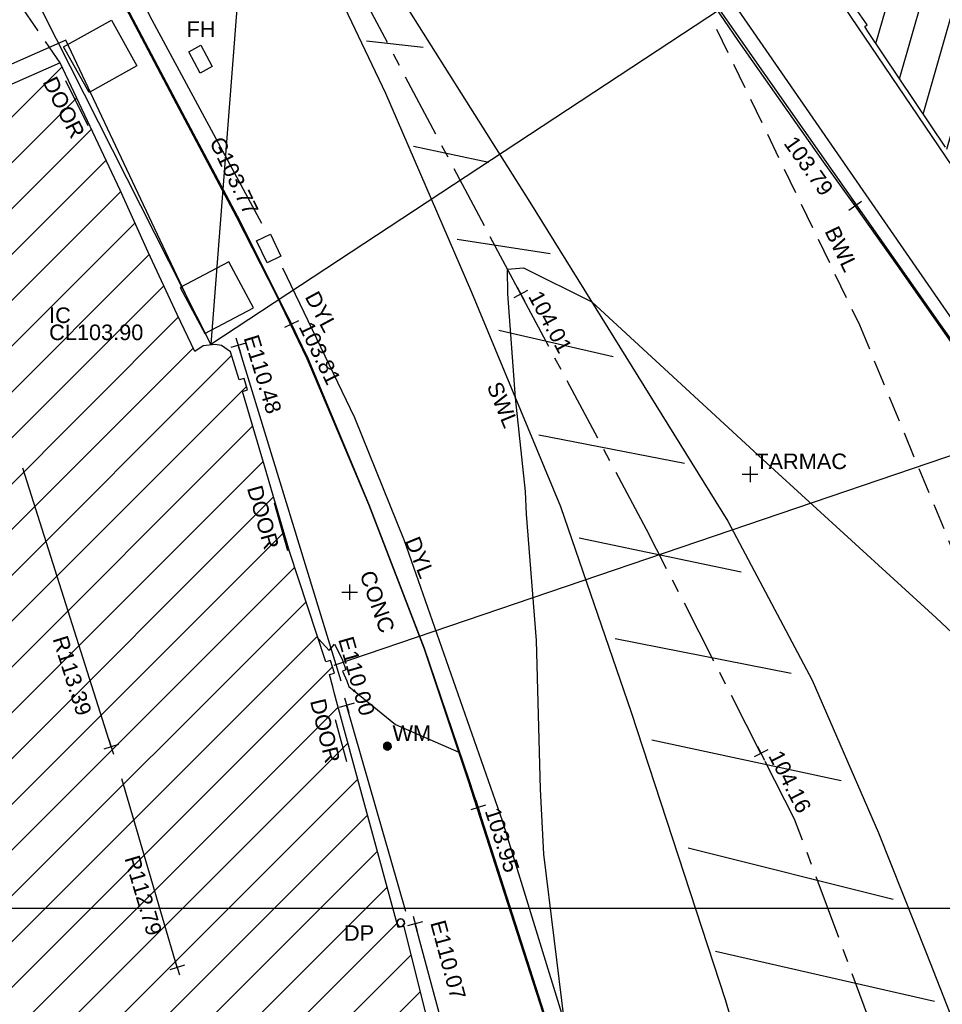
# Model space of a CAD drawing. Extents: x 635157 to 635442, y 694407 to 694910.
# Tile 58 of 104: x 635259 to 635276, y 694658 to 694677. Entities that reach past the tile are written whole.
import ezdxf

# ---------------------------------------------------------------- set-up
doc = ezdxf.new("R2010")
doc.units = 0
doc.header["$MEASUREMENT"] = 0
doc.linetypes.add('CENTER', pattern=[2, 1.25, -0.25, 0.25, -0.25])
doc.linetypes.add('DASHED', pattern=[0.75, 0.5, -0.25])
doc.layers.get('0').update_dxf_attribs({"color": 12, "linetype": 'CONTINUOUS'})
for name, color, linetype in [('BUILDING', 5, 'CONTINUOUS'), ('CONTOURS_INDEX', 4, 'CONTINUOUS'), ('DOOR', 7, 'CONTINUOUS'), ('DOOR_TXT', 7, 'CONTINUOUS'), ('DOWNPIPE', 151, 'CONTINUOUS'), ('DOWNPIPE_TXT', 151, 'CONTINUOUS'), ('EAVE', 3, 'CONTINUOUS'), ('EAVE_LVL', 3, 'CONTINUOUS'), ('EIRCOM_COVER', 3, 'CONTINUOUS'), ('FIRE_HYDRANT', 5, 'CONTINUOUS'), ('FIRE_HYDRANT_TXT', 5, 'CONTINUOUS'), ('FORM_LINE', 92, 'DASHED'), ('GULLY', 151, 'CONTINUOUS'), ('GULLY_LVL', 151, 'CONTINUOUS'), ('HATCHING', 4, 'CONTINUOUS'), ('INSPECTION_COVER', 12, 'CONTINUOUS'), ('INSPECTION_COVER_RMK', 12, 'CONTINUOUS'), ('KERB_BOTTOM', 172, 'CONTINUOUS'), ('KERB_BOTTOM_LVL', 172, 'CONTINUOUS'), ('KERB_TOP', 2, 'CONTINUOUS'), ('LAYOUTS', 9, 'CONTINUOUS'), ('MARKINGS_DASHED_WHITE', 9, 'DASHED'), ('MARKINGS_DASHED_WHITE_TXT', 9, 'CONTINUOUS'), ('MARKINGS_DOUBLE_YELLOW', 9, 'CONTINUOUS'), ('MARKINGS_DOUBLE_YELLOW_TXT', 9, 'CONTINUOUS'), ('MARKINGS_WHITE_LINE', 9, 'CONTINUOUS'), ('MARKINGS_WHITE_LINE_TXT', 9, 'CONTINUOUS'), ('OVERHEAD_ELECTRIC', 1, 'OH_ELEC'), ('RIDGE', 6, 'CONTINUOUS'), ('RIDGE_LVL', 6, 'CONTINUOUS'), ('ROAD_CROWNLINE', 212, 'CENTER'), ('ROAD_CROWNLINE_LVL', 212, 'CONTINUOUS'), ('TEXT', 7, 'CONTINUOUS'), ('TEXT_TXT', 7, 'CONTINUOUS'), ('WATER_METER', 5, 'CONTINUOUS'), ('WATER_METER_TXT', 5, 'CONTINUOUS')]:
    doc.layers.add(name, color=color, linetype=linetype)
doc.styles.add('Arial', font='arial.ttf')
doc.linetypes.add('OH_ELEC', pattern='A,4,-0.4,["OE",Arial,S=0.36,R=0,X=0,Y=-0.18],-1.2', length=5.6)

# ---------------------------------------------------------------- blocks, each defined once
blk = doc.blocks.new('MH_CIR2')
at = {"color": 0, "linetype": 'ByBlock', "flags": 128}
for points in [[(0.5, 0), (0.475, 0.154), (0.404, 0.293), (0.293, 0.404), (0.154, 0.475), (0, 0.5), (-0.154, 0.475), (-0.293, 0.404), (-0.404, 0.293), (-0.475, 0.154), (-0.5, 0), (-0.475, -0.154), (-0.404, -0.293), (-0.293, -0.404), (-0.154, -0.475), (0, -0.5), (0.154, -0.475), (0.293, -0.404), (0.404, -0.293), (0.475, -0.154)], [(-0.499, -0.033), (0.033, 0.499)], [(-0.496, 0.06), (-0.06, 0.496)], [(-0.488, -0.111), (0.111, 0.488)], [(-0.467, -0.18), (0.18, 0.467)], [(-0.467, 0.179), (-0.179, 0.467)], [(-0.438, -0.241), (0.241, 0.438)], [(-0.403, -0.296), (0.296, 0.403)], [(-0.362, -0.345), (0.345, 0.362)], [(-0.315, -0.388), (0.388, 0.315)], [(-0.263, -0.425), (0.425, 0.263)], [(-0.204, -0.456), (0.456, 0.204)], [(-0.138, -0.48), (0.48, 0.138)], [(-0.064, -0.496), (0.496, 0.064)], [(0.5, 0), (0.475, -0.154)], [(0.022, -0.5), (0.5, -0.022)], [(0.128, -0.483), (0.483, -0.128)], [(0.305, -0.396), (0.396, -0.305)]]:
    blk.add_lwpolyline(points, dxfattribs=at)
blk = doc.blocks.new('MH_CIR1')
at = {"color": 0, "linetype": 'ByBlock', "flags": 128}
for points in [[(0.5, 0), (0.475, 0.154), (0.404, 0.293), (0.293, 0.404), (0.154, 0.475), (0, 0.5), (-0.154, 0.475), (-0.293, 0.404), (-0.404, 0.293), (-0.475, 0.154), (-0.5, 0), (-0.475, -0.154), (-0.404, -0.293), (-0.293, -0.404), (-0.154, -0.475), (0, -0.5), (0.154, -0.475), (0.293, -0.404), (0.404, -0.293), (0.475, -0.154)], [(0.49, 0), (0.466, 0.151), (0.396, 0.288), (0.288, 0.396), (0.151, 0.466), (0, 0.49), (-0.151, 0.466), (-0.288, 0.396), (-0.396, 0.288), (-0.466, 0.151), (-0.49, 0), (-0.466, -0.151), (-0.396, -0.288), (-0.288, -0.396), (-0.151, -0.466), (0, -0.49), (0.151, -0.466), (0.288, -0.396), (0.396, -0.288), (0.466, -0.151)], [(0.471, 0), (0.448, 0.145), (0.381, 0.276), (0.276, 0.381), (0.145, 0.448), (0, 0.471), (-0.145, 0.448), (-0.276, 0.381), (-0.381, 0.276), (-0.448, 0.145), (-0.471, 0), (-0.448, -0.145), (-0.381, -0.276), (-0.276, -0.381), (-0.145, -0.448), (0, -0.471), (0.145, -0.448), (0.276, -0.381), (0.381, -0.276), (0.448, -0.145)], [(0.471, 0), (0.448, -0.145)], [(0.49, 0), (0.466, -0.151)], [(0.5, 0), (0.475, -0.154)]]:
    blk.add_lwpolyline(points, dxfattribs=at)
blk = doc.blocks.new('SPOT')
at = {"color": 0, "linetype": 'ByBlock', "flags": 128}
for points in [[(-0.5, 0), (0.5, 0)], [(0, 0.5), (0, -0.5)]]:
    blk.add_lwpolyline(points, dxfattribs=at)

msp = doc.modelspace()

# ---------------------------------------------------------------- hatches: boundary and pattern name
at = {"layer": 'HATCHING'}
h = msp.add_hatch(dxfattribs=at)
h.set_pattern_fill('ANSI31', color=256, scale=5, angle=29)
h.paths.add_polyline_path([(635383.126, 694537.127), (635382.391, 694536.475), (635381.168, 694537.559), (635378.803, 694539.603), (635377.697, 694540.605), (635376.515, 694541.589), (635376.514, 694541.59), (635376.065, 694542.029), (635373.987, 694543.865), (635373.671, 694544.157), (635373.693, 694544.198), (635373.551, 694544.328), (635373.524, 694544.32), (635373.178, 694544.642), (635373.159, 694544.718), (635372.124, 694545.63), (635372.1, 694545.61), (635371.283, 694546.33), (635371.227, 694546.318), (635369.901, 694547.492), (635369.938, 694547.529), (635369.546, 694547.897), (635369.499, 694547.853), (635368.188, 694549.046), (635368.212, 694549.07), (635368.073, 694549.191), (635368.092, 694549.213), (635367.926, 694549.353), (635367.877, 694549.313), (635367.688, 694549.495), (635364.724, 694552.073), (635361.764, 694554.59), (635361.016, 694555.235), (635357.697, 694551.62), (635390.62, 694521.424), (635394.389, 694524.659), (635390.764, 694528.774), (635386.933, 694532.877)])
h.paths.add_polyline_path([(635375.04, 694542.238), (635375.038, 694542.236), (635375.047, 694542.235)], flags=16)
h.paths.add_polyline_path([(635375.144, 694542.302), (635375.145, 694542.303), (635375.145, 694542.305)], flags=16)
h.paths.add_polyline_path([(635375.023, 694542.248), (635375.009, 694542.261), (635375.114, 694542.367), (635375.129, 694542.354)], flags=16)
h.paths.add_polyline_path([(635374.783, 694542.419), (635374.781, 694542.417), (635374.79, 694542.416)], flags=16)
h.paths.add_polyline_path([(635374.887, 694542.483), (635374.888, 694542.484), (635374.888, 694542.486)], flags=16)
h.paths.add_polyline_path([(635374.766, 694542.429), (635374.752, 694542.442), (635374.857, 694542.548), (635374.872, 694542.535)], flags=16)
h.paths.add_polyline_path([(635392.055, 694548.539), (635387.634, 694544.147), (635388.401, 694543.446), (635391.278, 694540.784), (635393.592, 694538.676), (635395.105, 694537.24), (635396.963, 694535.426), (635399.097, 694533.362), (635400.928, 694531.6), (635403.176, 694529.45), (635405.722, 694526.928), (635409.553, 694522.994), (635413.791, 694527.117)])
h.paths.add_polyline_path([(635375.884, 694562.701), (635372.131, 694558.679), (635373.989, 694556.946), (635376.276, 694554.813), (635380.019, 694551.291), (635381.717, 694549.708), (635383.835, 694547.728), (635385.857, 694545.85), (635390.685, 694550.853)])
h.paths.add_polyline_path([(635363.024, 694587.399), (635356.617, 694581.318), (635356.773, 694581.157), (635356.004, 694580.237), (635355.585, 694579.218), (635355.426, 694578.119), (635355.577, 694577.002), (635355.984, 694576.012), (635356.678, 694575.139), (635356.485, 694574.958), (635356.693, 694574.735), (635356.754, 694574.799), (635358.757, 694572.674), (635358.7, 694572.622), (635358.909, 694572.399), (635358.962, 694572.456), (635360.656, 694570.655), (635361.072, 694570.225), (635361.009, 694570.162), (635361.215, 694569.938), (635361.283, 694569.994), (635363.472, 694567.669), (635363.411, 694567.617), (635363.617, 694567.394), (635363.675, 694567.448), (635365.854, 694565.13), (635365.798, 694565.078), (635366.007, 694564.862), (635366.068, 694564.916), (635367.636, 694563.237), (635368.156, 694562.701), (635368.092, 694562.642), (635368.313, 694562.412), (635368.377, 694562.463), (635370.712, 694560.002), (635370.654, 694559.955), (635370.864, 694559.74), (635376.69, 694565.287)])
h.paths.add_polyline_path([(635340.843, 694609.097), (635310.668, 694641.242), (635260.998, 694711.13), (635254.794, 694707.967), (635254.982, 694707.577), (635255.037, 694707.594), (635255.163, 694707.314), (635255.303, 694707.369), (635255.766, 694706.482), (635255.619, 694706.411), (635256.092, 694705.42), (635256.628, 694704.271), (635257.33, 694702.895), (635257.783, 694701.937), (635258.364, 694700.775), (635258.996, 694699.481), (635259.124, 694699.553), (635259.626, 694698.518), (635259.497, 694698.455), (635260.193, 694697.018), (635260.144, 694696.981), (635260.329, 694696.616), (635260.381, 694696.631), (635261.009, 694695.748), (635262.602, 694693.558), (635263.275, 694692.54), (635263.528, 694692.702), (635264.494, 694691.381), (635264.227, 694691.194), (635264.297, 694691.118), (635264.252, 694691.086), (635265.225, 694689.727), (635267.498, 694686.442), (635267.479, 694686.428), (635267.607, 694686.268), (635267.788, 694686.376), (635269.1, 694684.707), (635268.869, 694684.547), (635269.504, 694683.685), (635269.543, 694683.712), (635270.354, 694682.607), (635270.491, 694682.511), (635270.671, 694682.43), (635270.847, 694682.401), (635271.107, 694682.488), (635271.918, 694681.42), (635272.84, 694680.278), (635272.364, 694679.954), (635272.854, 694679.329), (635272.812, 694679.297), (635272.932, 694679.124), (635273.014, 694679.177), (635273.648, 694678.217), (635273.694, 694678.243), (635274.241, 694677.393), (635274.322, 694677.452), (635274.91, 694676.606), (635274.861, 694676.575), (635274.92, 694676.482), (635276.416, 694674.246), (635277.193, 694673.114), (635278.058, 694671.847), (635279.242, 694670.079), (635279.079, 694669.979), (635279.249, 694669.748), (635279.32, 694669.803), (635279.542, 694669.455), (635279.651, 694669.54), (635282.053, 694666.055), (635281.964, 694665.988), (635282.084, 694665.805), (635282.134, 694665.84), (635282.536, 694665.275), (635282.487, 694665.236), (635282.613, 694665.058), (635282.682, 694665.104), (635283.819, 694663.481), (635283.741, 694663.42), (635283.859, 694663.248), (635283.93, 694663.291), (635284.117, 694662.979), (635284.029, 694662.9), (635284.165, 694662.734), (635284.275, 694662.815), (635285.778, 694660.802), (635285.666, 694660.718), (635285.705, 694660.654), (635285.764, 694660.703), (635286.193, 694660.137), (635286.93, 694659.112), (635288.509, 694656.867), (635289.051, 694656.088), (635290.225, 694654.445), (635290.724, 694653.781), (635292.372, 694651.445), (635293.989, 694649.178), (635296.004, 694646.335), (635295.947, 694646.294), (635296.987, 694644.887), (635298.142, 694643.179), (635299.048, 694641.89), (635299.21, 694641.681), (635300.475, 694640.048), (635301.031, 694639.284), (635302.386, 694637.532), (635304.433, 694634.847), (635304.403, 694634.821), (635304.583, 694634.617), (635304.626, 694634.651), (635306.232, 694632.553), (635306.822, 694631.695), (635306.918, 694631.74), (635306.955, 694631.718), (635307.058, 694631.782), (635307.945, 694630.615), (635308.029, 694630.507), (635308.555, 694629.816), (635308.651, 694629.703), (635308.717, 694629.612), (635309.21, 694628.764), (635309.273, 694628.57), (635309.343, 694628.377), (635309.955, 694627.62), (635311.07, 694628.5), (635311.462, 694627.992), (635311.401, 694627.955), (635311.521, 694627.794), (635311.582, 694627.838), (635312.298, 694626.916), (635312.23, 694626.858), (635312.347, 694626.703), (635312.411, 694626.747), (635313.011, 694625.977), (635312.943, 694625.923), (635313.061, 694625.762), (635313.122, 694625.806), (635313.639, 694625.127), (635313.58, 694625.083), (635313.691, 694624.924), (635313.764, 694624.97), (635314.35, 694624.186), (635314.284, 694624.142), (635314.403, 694623.987), (635314.462, 694624.024), (635315.019, 694623.294), (635314.962, 694623.257), (635315.075, 694623.095), (635315.122, 694623.129), (635315.752, 694622.303), (635315.693, 694622.247), (635315.82, 694622.102), (635315.889, 694622.154), (635316.357, 694621.544), (635317.722, 694619.845), (635318.742, 694618.632), (635319.225, 694618.053), (635319.524, 694617.632), (635320.928, 694615.953), (635322.544, 694614.007), (635323.254, 694613.14), (635323.203, 694613.102), (635323.369, 694612.916), (635323.489, 694613.036), (635325.36, 694610.767), (635325.953, 694610.086), (635325.771, 694609.939), (635325.938, 694609.75), (635326.002, 694609.776), (635327.112, 694608.412), (635328.448, 694606.818), (635329.242, 694605.88), (635329.34, 694605.73), (635329.773, 694605.271), (635329.862, 694605.34), (635331.264, 694603.652), (635331.085, 694603.49), (635331.153, 694603.397), (635331.247, 694603.446), (635331.543, 694603.11), (635331.433, 694603.021), (635331.597, 694602.826), (635331.705, 694602.906), (635332.418, 694602.056), (635332.994, 694601.365), (635335.075, 694598.87), (635334.94, 694598.76), (635335.115, 694598.559), (635335.237, 694598.656), (635335.362, 694598.51), (635335.332, 694598.483), (635336.798, 694596.765), (635336.874, 694596.826), (635337.55, 694596.014), (635337.477, 694595.946), (635339.6, 694593.424), (635340.215, 694592.695), (635340.284, 694592.75), (635340.984, 694591.926), (635340.903, 694591.872), (635341.801, 694590.804), (635341.881, 694590.867), (635342.556, 694590.041), (635342.482, 694589.987), (635343.585, 694588.723), (635344.318, 694589.348), (635353.835, 694597.429)])
h.paths.add_polyline_path([(635382.744, 694536.758), (635383.892, 694535.484), (635384.233, 694535.791), (635383.086, 694537.065)], flags=24)
h.paths.add_polyline_path([(635381.965, 694534.404), (635383.024, 694533.025), (635383.388, 694533.305), (635382.33, 694534.683)], flags=24)
h.paths.add_polyline_path([(635372.431, 694540.666), (635373.727, 694539.508), (635374.034, 694539.851), (635372.738, 694541.009)], flags=24)
h.paths.add_polyline_path([(635365.816, 694546.463), (635367.09, 694545.282), (635367.402, 694545.619), (635366.128, 694546.8)], flags=24)
h.paths.add_polyline_path([(635359.556, 694551.748), (635360.86, 694550.599), (635361.164, 694550.944), (635359.86, 694552.093)], flags=24)
h.paths.add_polyline_path([(635393.406, 694524.392), (635394.138, 694524.392), (635394.138, 694524.842), (635393.406, 694524.842)], flags=24)
h.paths.add_polyline_path([(635373.073, 694543.169), (635373.806, 694543.169), (635373.806, 694543.619), (635373.073, 694543.619)], flags=24)
h.paths.add_polyline_path([(635366.503, 694549.035), (635367.235, 694549.035), (635367.235, 694549.485), (635366.503, 694549.485)], flags=24)
h.paths.add_polyline_path([(635374.002, 694541.799), (635374.897, 694541.799), (635374.897, 694542.249), (635374.002, 694542.249)], flags=24)
h.paths.add_polyline_path([(635380.612, 694536.067), (635382.608, 694536.067), (635382.608, 694536.533), (635380.612, 694536.533)], flags=24)
h.paths.add_polyline_path([(635361.368, 694554.115), (635362.457, 694553.216), (635362.753, 694553.576), (635361.664, 694554.474)], flags=24)
h.paths.add_polyline_path([(635371.614, 694545.258), (635372.643, 694544.29), (635372.962, 694544.629), (635371.933, 694545.597)], flags=24)
h.paths.add_polyline_path([(635378.099, 694539.452), (635379.136, 694538.494), (635379.452, 694538.836), (635378.415, 694539.794)], flags=24)
h.paths.add_polyline_path([(635385.395, 694533.514), (635386.396, 694532.517), (635386.725, 694532.847), (635385.724, 694533.844)], flags=24)
h.paths.add_polyline_path([(635389.274, 694529.463), (635390.229, 694528.423), (635390.572, 694528.738), (635389.616, 694529.778)], flags=24)
h.paths.add_polyline_path([(635387.681, 694544.171), (635388.946, 694543.014), (635389.256, 694543.353), (635387.991, 694544.51)], flags=24)
h.paths.add_polyline_path([(635394.829, 694537.606), (635396.057, 694536.41), (635396.378, 694536.74), (635395.149, 694537.936)], flags=24)
h.paths.add_polyline_path([(635408.09, 694524.636), (635409.301, 694523.422), (635409.627, 694523.747), (635408.416, 694524.961)], flags=24)
h.paths.add_polyline_path([(635390.548, 694545.749), (635391.829, 694544.575), (635392.14, 694544.914), (635390.859, 694546.088)], flags=24)
h.paths.add_polyline_path([(635397.846, 694539.777), (635399.094, 694538.569), (635399.414, 694538.899), (635398.166, 694540.108)], flags=24)
h.paths.add_polyline_path([(635404.16, 694532.598), (635405.384, 694531.365), (635405.71, 694531.689), (635404.486, 694532.922)], flags=24)
h.paths.add_polyline_path([(635394.539, 694537.736), (635395.271, 694537.736), (635395.271, 694538.186), (635394.539, 694538.186)], flags=25)
h.paths.add_polyline_path([(635390.658, 694541.517), (635391.702, 694540.565), (635392.015, 694540.909), (635390.972, 694541.861)], flags=24)
h.paths.add_polyline_path([(635398.212, 694534.418), (635399.253, 694533.464), (635399.568, 694533.807), (635398.526, 694534.761)], flags=24)
h.paths.add_polyline_path([(635406.678, 694526.264), (635407.691, 694525.28), (635408.016, 694525.614), (635407.002, 694526.598)], flags=24)
h.paths.add_polyline_path([(635372.537, 694558.388), (635373.787, 694557.214), (635374.102, 694557.549), (635372.852, 694558.723)], flags=24)
h.paths.add_polyline_path([(635375.46, 694560.145), (635376.727, 694558.956), (635377.042, 694559.292), (635375.774, 694560.48)], flags=24)
h.paths.add_polyline_path([(635385.524, 694550.725), (635386.792, 694549.536), (635387.106, 694549.872), (635385.839, 694551.06)], flags=24)
h.paths.add_polyline_path([(635385.34, 694546.201), (635386.072, 694546.201), (635386.072, 694546.651), (635385.34, 694546.651)], flags=25)
h.paths.add_polyline_path([(635372.71, 694558.5), (635374.473, 694558.5), (635374.473, 694558.966), (635372.71, 694558.966)], flags=24)
h.paths.add_polyline_path([(635375.135, 694556.049), (635376.179, 694555.097), (635376.493, 694555.441), (635375.449, 694556.393)], flags=24)
h.paths.add_polyline_path([(635381.928, 694549.628), (635382.961, 694548.665), (635383.279, 694549.006), (635382.245, 694549.968)], flags=24)
h.paths.add_polyline_path([(635368.921, 694560.667), (635370.096, 694559.419), (635370.431, 694559.735), (635369.255, 694560.983)], flags=9)
h.paths.add_polyline_path([(635373.432, 694566.114), (635374.592, 694564.82), (635374.934, 694565.126), (635373.775, 694566.421)], flags=24)
h.paths.add_polyline_path([(635358.701, 694582.255), (635359.861, 694580.96), (635360.203, 694581.267), (635359.044, 694582.561)], flags=24)
h.paths.add_polyline_path([(635371.083, 694559.997), (635372.004, 694559.085), (635372.332, 694559.415), (635371.411, 694560.327)], flags=9)
h.paths.add_polyline_path([(635358.317, 694572.055), (635359.314, 694571.088), (635359.638, 694571.422), (635358.641, 694572.389)], flags=25)
h.paths.add_polyline_path([(635359.634, 694572.058), (635360.605, 694571.032), (635360.943, 694571.352), (635359.972, 694572.378)], flags=24)
h.paths.add_polyline_path([(635366.612, 694564.608), (635367.582, 694563.581), (635367.921, 694563.901), (635366.951, 694564.928)], flags=24)
h.paths.add_polyline_path([(635277.397, 694671.63), (635278.358, 694670.21), (635278.738, 694670.467), (635277.778, 694671.887)], flags=25)
h.paths.add_polyline_path([(635289.693, 694653.977), (635290.679, 694652.575), (635291.055, 694652.839), (635290.068, 694654.241)], flags=25)
h.paths.add_polyline_path([(635321.171, 694614.358), (635322.266, 694613.039), (635322.619, 694613.332), (635321.524, 694614.652)], flags=25)
h.paths.add_polyline_path([(635326.786, 694607.556), (635327.879, 694606.235), (635328.233, 694606.528), (635327.141, 694607.849)], flags=25)
h.paths.add_polyline_path([(635334.893, 694597.806), (635335.995, 694596.492), (635336.347, 694596.787), (635335.245, 694598.101)], flags=25)
h.paths.add_polyline_path([(635328.987, 694605.239), (635330.079, 694603.916), (635330.433, 694604.209), (635329.342, 694605.531)], flags=25)
h.paths.add_polyline_path([(635310.623, 694628.146), (635311.638, 694626.764), (635312.009, 694627.037), (635310.993, 694628.418)], flags=25)
h.paths.add_polyline_path([(635308.013, 694629.017), (635309.051, 694627.653), (635309.417, 694627.931), (635308.379, 694629.296)], flags=25)
h.paths.add_polyline_path([(635287.822, 694656.716), (635288.803, 694655.31), (635289.18, 694655.573), (635288.199, 694656.979)], flags=25)
h.paths.add_polyline_path([(635289.3, 694661.422), (635290.306, 694660.008), (635290.674, 694660.27), (635289.668, 694661.684)], flags=24)
h.paths.add_polyline_path([(635287.328, 694664.72), (635288.335, 694663.307), (635288.703, 694663.569), (635287.696, 694664.982)], flags=24)
h.paths.add_polyline_path([(635276.791, 694679.468), (635277.799, 694678.053), (635278.174, 694678.32), (635277.165, 694679.735)], flags=24)
h.paths.add_polyline_path([(635263.589, 694698.107), (635264.562, 694696.668), (635264.943, 694696.925), (635263.969, 694698.365)], flags=24)
h.paths.add_polyline_path([(635300.234, 694646.926), (635301.227, 694645.5), (635301.604, 694645.763), (635300.611, 694647.189)], flags=24)
h.paths.add_polyline_path([(635314.377, 694630.573), (635315.421, 694629.184), (635315.789, 694629.46), (635314.745, 694630.85)], flags=24)
h.paths.add_polyline_path([(635302.728, 694644.374), (635303.77, 694642.983), (635304.138, 694643.258), (635303.097, 694644.65)], flags=24)
h.paths.add_polyline_path([(635306.117, 694640.277), (635307.141, 694638.874), (635307.513, 694639.145), (635306.488, 694640.548)], flags=24)
h.paths.add_polyline_path([(635321.417, 694621.193), (635322.521, 694619.851), (635322.876, 694620.143), (635321.772, 694621.485)], flags=24)
h.paths.add_polyline_path([(635326.11, 694614.754), (635327.214, 694613.412), (635327.569, 694613.704), (635326.465, 694615.046)], flags=24)
h.paths.add_polyline_path([(635332.721, 694606.876), (635333.831, 694605.539), (635334.185, 694605.833), (635333.075, 694607.17)], flags=24)
h.paths.add_polyline_path([(635339.319, 694599.986), (635340.436, 694598.655), (635340.788, 694598.95), (635339.671, 694600.282)], flags=24)
h.paths.add_polyline_path([(635344.525, 694593.796), (635345.642, 694592.464), (635345.994, 694592.759), (635344.877, 694594.091)], flags=24)
h.paths.add_polyline_path([(635344.311, 694589.488), (635345.109, 694588.467), (635345.476, 694588.754), (635344.677, 694589.775)], flags=9)
h.paths.add_polyline_path([(635323.733, 694611.065), (635324.661, 694609.969), (635325.016, 694610.27), (635324.088, 694611.366)], flags=25)
h.paths.add_polyline_path([(635296.758, 694643.381), (635297.593, 694642.213), (635297.971, 694642.483), (635297.136, 694643.651)], flags=25)
h.paths.add_polyline_path([(635294.822, 694647.95), (635295.559, 694647.95), (635295.559, 694648.416), (635294.822, 694648.416)], flags=25)
h.paths.add_polyline_path([(635290.196, 694654.343), (635290.928, 694654.343), (635290.928, 694654.793), (635290.196, 694654.793)], flags=25)
h.paths.add_polyline_path([(635294.588, 694648.28), (635295.32, 694648.28), (635295.32, 694648.73), (635294.588, 694648.73)], flags=25)
h.paths.add_polyline_path([(635306.518, 694632.205), (635307.25, 694632.205), (635307.25, 694632.655), (635306.518, 694632.655)], flags=24)
h.paths.add_polyline_path([(635317.842, 694619.703), (635318.574, 694619.703), (635318.574, 694620.153), (635317.842, 694620.153)], flags=25)
h.paths.add_polyline_path([(635329.711, 694605.428), (635330.444, 694605.428), (635330.444, 694605.878), (635329.711, 694605.878)], flags=24)
h.paths.add_polyline_path([(635343.261, 694589.056), (635343.993, 694589.056), (635343.993, 694589.506), (635343.261, 694589.506)], flags=25)
h.paths.add_polyline_path([(635309.576, 694628.379), (635310.617, 694628.379), (635310.617, 694628.844), (635309.576, 694628.844)], flags=24)
h.paths.add_polyline_path([(635340.2, 694590.968), (635341.541, 694589.522), (635341.882, 694589.838), (635340.541, 694591.284)], flags=25)
h.paths.add_polyline_path([(635340.442, 694591.192), (635341.687, 694589.849), (635342.028, 694590.166), (635340.783, 694591.509)], flags=25)
h.paths.add_polyline_path([(635286.101, 694660.506), (635286.917, 694659.353), (635287.297, 694659.622), (635286.481, 694660.775)], flags=24)
h.paths.add_polyline_path([(635289.117, 694656.561), (635289.897, 694655.383), (635290.285, 694655.64), (635289.505, 694656.818)], flags=24)
h.paths.add_polyline_path([(635292.723, 694652.123), (635293.489, 694650.936), (635293.88, 694651.188), (635293.115, 694652.375)], flags=24)
h.paths.add_polyline_path([(635295.154, 694647.899), (635295.962, 694646.741), (635296.343, 694647.007), (635295.536, 694648.166)], flags=24)
h.paths.add_polyline_path([(635301.236, 694639.307), (635302.063, 694638.162), (635302.44, 694638.434), (635301.614, 694639.58)], flags=24)
h.paths.add_polyline_path([(635305.299, 694634.449), (635306.127, 694633.305), (635306.504, 694633.578), (635305.676, 694634.722)], flags=24)
h.paths.add_polyline_path([(635308.082, 694631.11), (635308.937, 694629.986), (635309.308, 694630.268), (635308.453, 694631.392)], flags=24)
h.paths.add_polyline_path([(635311.392, 694628.453), (635312.221, 694627.31), (635312.598, 694627.583), (635311.768, 694628.726)], flags=24)
h.paths.add_polyline_path([(635312.542, 694627.118), (635313.388, 694625.987), (635313.761, 694626.267), (635312.914, 694627.397)], flags=24)
h.paths.add_polyline_path([(635316.603, 694621.593), (635317.465, 694620.474), (635317.834, 694620.758), (635316.972, 694621.877)], flags=24)
h.paths.add_polyline_path([(635319.39, 694617.975), (635320.316, 694616.908), (635320.668, 694617.214), (635319.742, 694618.28)], flags=24)
h.paths.add_polyline_path([(635322.822, 694613.451), (635323.56, 694613.451), (635323.56, 694613.917), (635322.822, 694613.917)], flags=25)
h.paths.add_polyline_path([(635325.193, 694611.233), (635326.081, 694610.134), (635326.443, 694610.427), (635325.555, 694611.526)], flags=24)
h.paths.add_polyline_path([(635328.547, 694606.999), (635329.5, 694605.957), (635329.844, 694606.271), (635328.891, 694607.313)], flags=24)
h.paths.add_polyline_path([(635330.018, 694605.16), (635330.94, 694604.09), (635331.293, 694604.393), (635330.371, 694605.464)], flags=24)
h.paths.add_polyline_path([(635332.93, 694601.622), (635333.842, 694600.543), (635334.197, 694600.844), (635333.286, 694601.923)], flags=24)
h.paths.add_polyline_path([(635338.789, 694594.985), (635339.747, 694593.947), (635340.09, 694594.263), (635339.131, 694595.301)], flags=24)
h.paths.add_polyline_path([(635271.708, 694679.383), (635272.751, 694678.025), (635273.109, 694678.301), (635272.066, 694679.658)], flags=25)
h.paths.add_polyline_path([(635283.749, 694662.265), (635284.714, 694660.848), (635285.094, 694661.106), (635284.129, 694662.524)], flags=25)
h.paths.add_polyline_path([(635267.26, 694685.32), (635268.305, 694683.96), (635268.669, 694684.24), (635267.625, 694685.6)], flags=25)
h.paths.add_polyline_path([(635258.819, 694698.181), (635259.576, 694696.643), (635259.989, 694696.846), (635259.231, 694698.384)], flags=25)
h.paths.add_polyline_path([(635254.141, 694707.654), (635254.898, 694706.116), (635255.31, 694706.319), (635254.553, 694707.857)], flags=9)
h.paths.add_polyline_path([(635261.038, 694702.064), (635261.816, 694700.513), (635262.22, 694700.715), (635261.442, 694702.266)], flags=24)
h.paths.add_polyline_path([(635257.727, 694708.913), (635258.469, 694707.341), (635258.885, 694707.537), (635258.143, 694709.109)], flags=24)
h.paths.add_polyline_path([(635272.596, 694679.499), (635273.474, 694680.057), (635273.224, 694680.45), (635272.346, 694679.892)], flags=25)
h.paths.add_polyline_path([(635282.458, 694665.472), (635283.283, 694664.325), (635283.661, 694664.597), (635282.836, 694665.744)], flags=24)
h.paths.add_polyline_path([(635280.995, 694668.931), (635281.819, 694667.784), (635282.197, 694668.055), (635281.373, 694669.203)], flags=24)
h.paths.add_polyline_path([(635277.625, 694673.751), (635278.387, 694672.561), (635278.779, 694672.812), (635278.017, 694674.002)], flags=24)
h.paths.add_polyline_path([(635274.282, 694677.729), (635275.121, 694676.592), (635275.496, 694676.869), (635274.657, 694678.005)], flags=24)
h.paths.add_polyline_path([(635273.195, 694679.797), (635274.051, 694678.674), (635274.422, 694678.956), (635273.565, 694680.079)], flags=24)
h.paths.add_polyline_path([(635271.568, 694682.18), (635272.401, 694681.039), (635272.777, 694681.314), (635271.944, 694682.455)], flags=24)
h.paths.add_polyline_path([(635265.934, 694690.424), (635266.72, 694689.25), (635267.107, 694689.509), (635266.321, 694690.683)], flags=24)
h.paths.add_polyline_path([(635263.542, 694692.787), (635264.367, 694691.64), (635264.745, 694691.912), (635263.92, 694693.059)], flags=24)
h.paths.add_polyline_path([(635259.047, 694699.801), (635259.71, 694698.554), (635260.122, 694698.773), (635259.458, 694700.02)], flags=24)
h.paths.add_polyline_path([(635256.657, 694704.671), (635257.329, 694703.429), (635257.738, 694703.651), (635257.066, 694704.893)], flags=24)
h.paths.add_polyline_path([(635255.185, 694707.631), (635255.853, 694706.387), (635256.264, 694706.607), (635255.595, 694707.852)], flags=24)
h.paths.add_polyline_path([(635285.757, 694661.734), (635286.652, 694661.734), (635286.652, 694662.184), (635285.757, 694662.184)], flags=24)
h.paths.add_polyline_path([(635256.761, 694701.55), (635257.738, 694699.836), (635258.143, 694700.067), (635257.166, 694701.781)], flags=25)
h.paths.add_polyline_path([(635257.048, 694701.714), (635257.575, 694700.79), (635257.979, 694701.02), (635257.452, 694701.944)], flags=25)
h = msp.add_hatch(dxfattribs=at)
h.set_pattern_fill('ANSI31', color=256, scale=5)
h.paths.add_polyline_path([(635265.982, 694659.209), (635265.867, 694659.189), (635264.634, 694663.7), (635264.607, 694663.837), (635264.537, 694664.07), (635264.636, 694664.102), (635264.558, 694664.344), (635264.472, 694664.317), (635263.766, 694666.444), (635263.287, 694668.099), (635262.864, 694669.536), (635262.957, 694669.565), (635262.896, 694669.785), (635262.796, 694669.756), (635262.631, 694670.3), (635262.457, 694670.423), (635262.332, 694670.443), (635262.102, 694670.416), (635261.944, 694670.305), (635261.602, 694671.016), (635261.042, 694672.222), (635260.502, 694673.42), (635259.347, 694675.873), (635258.242, 694675.388), (635251.754, 694672.496), (635252.737, 694649.138), (635263.325, 694651.763), (635267.607, 694652.743), (635266.955, 694655.295)])
h.paths.add_polyline_path([(635264.606, 694664.803), (635265.08, 694663.155), (635265.521, 694663.282), (635265.048, 694664.93)], flags=25)
h.paths.add_polyline_path([(635251.748, 694672.939), (635253.316, 694673.631), (635253.131, 694674.051), (635251.562, 694673.359)], flags=9)
h.paths.add_polyline_path([(635262.779, 694670.619), (635263.282, 694668.979), (635263.721, 694669.114), (635263.219, 694670.753)], flags=25)
h.paths.add_polyline_path([(635254.906, 694668.924), (635256.644, 694668.924), (635256.644, 694669.383), (635254.906, 694669.383)], flags=24)
h.paths.add_polyline_path([(635259.096, 694664.811), (635259.62, 694663.154), (635260.059, 694663.293), (635259.534, 694664.949)], flags=24)
h.paths.add_polyline_path([(635260.483, 694660.579), (635260.973, 694658.912), (635261.414, 694659.041), (635260.924, 694660.708)], flags=24)
h.paths.add_polyline_path([(635262.439, 694654.076), (635262.896, 694652.4), (635263.34, 694652.521), (635262.883, 694654.197)], flags=24)
h.paths.add_polyline_path([(635264.744, 694658.861), (635265.476, 694658.861), (635265.476, 694659.311), (635264.744, 694659.311)], flags=24)
h.paths.add_polyline_path([(635264.064, 694663.618), (635264.4, 694662.246), (635264.852, 694662.357), (635264.517, 694663.729)], flags=24)
h.paths.add_polyline_path([(635265.968, 694656.724), (635266.327, 694655.357), (635266.777, 694655.476), (635266.419, 694656.842)], flags=24)
h.paths.add_polyline_path([(635262.845, 694667.722), (635263.228, 694666.363), (635263.676, 694666.489), (635263.293, 694667.849)], flags=24)
h.paths.add_polyline_path([(635258.892, 694675.541), (635259.53, 694674.281), (635259.945, 694674.491), (635259.307, 694675.751)], flags=24)
h.paths.add_polyline_path([(635259.055, 694670.442), (635261.028, 694670.442), (635261.028, 694670.907), (635259.055, 694670.907)], flags=24)
h.paths.add_polyline_path([(635259.055, 694670.772), (635259.629, 694670.772), (635259.629, 694671.237), (635259.055, 694671.237)], flags=24)

# ---------------------------------------------------------------- linework, layer by layer
at = {"layer": 'BUILDING'}
for points in [[(635276.416, 694674.246, 103.915), (635274.92, 694676.482, 103.905), (635274.861, 694676.575, 103.904), (635274.91, 694676.606, 103.903), (635274.322, 694677.452, 103.893)], [(635266.955, 694655.295, 104.113), (635265.982, 694659.209, 104.055), (635265.867, 694659.189, 104.055), (635264.634, 694663.7, 104.012), (635264.607, 694663.837, 104.011), (635264.537, 694664.07, 104.01), (635264.636, 694664.102, 104.009), (635264.558, 694664.344, 104.009), (635264.472, 694664.317, 104.006), (635263.766, 694666.444, 103.977), (635263.287, 694668.099, 103.953), (635262.864, 694669.536, 103.929), (635262.957, 694669.565, 103.921), (635262.896, 694669.785, 103.914), (635262.796, 694669.756, 103.917), (635262.631, 694670.3, 103.917), (635262.457, 694670.423, 103.917), (635262.332, 694670.443, 103.92), (635262.102, 694670.416, 103.929), (635261.944, 694670.305, 103.938), (635261.602, 694671.016, 103.915), (635261.042, 694672.222, 103.905), (635260.502, 694673.42, 103.899), (635259.347, 694675.873, 103.896), (635258.242, 694675.388, 103.915)]]:
    msp.add_polyline3d(points, dxfattribs=at)
at = {"layer": 'CONTOURS_INDEX'}
for points in [[(635269.073, 694657.365, 104), (635268.675, 694660.607, 104), (635268.606, 694661.861, 104), (635268.532, 694664.727, 104), (635268.339, 694667.167, 104), (635268.318, 694667.605, 104), (635268.127, 694669.413, 104), (635267.981, 694671.421, 104), (635267.972, 694671.892, 104), (635268.278, 694671.917, 104), (635269.597, 694671.261, 104), (635272.971, 694668.15, 104), (635276.242, 694665.169, 104), (635276.856, 694664.589, 104)], [(635264.325, 694664.76, 104), (635264.532, 694664.538, 104), (635264.636, 694664.66, 104), (635264.785, 694664.372, 104), (635264.853, 694664.16, 104), (635264.789, 694664.138, 104), (635264.876, 694663.948, 104), (635264.912, 694663.839, 104), (635265.814, 694663.107, 104), (635267.034, 694662.575, 104), (635267.218, 694662.038, 104), (635267.728, 694660.452, 104), (635267.85, 694660.081, 104), (635268.74, 694657.344, 104)]]:
    msp.add_polyline3d(points, dxfattribs=at)
at = {"layer": 'DOOR'}
for points in [[(635259.884, 694674.658, 103.89), (635259.457, 694675.525, 103.896)], [(635263.737, 694666.457, 103.977), (635263.482, 694667.376, 103.971)], [(635264.872, 694662.39, 104.027), (635264.656, 694663.199, 104.022)]]:
    msp.add_polyline3d(points, dxfattribs=at)
at = {"layer": 'EAVE'}
for points in [[(635273.683, 694678.116, 112.831), (635279.269, 694669.859, 112.647)], [(635261.869, 694671.2, 106.849), (635259.455, 694676.31, 106.891), (635251.81, 694672.937, 106.795)], [(635264.766, 694663.943, 110.384), (635262.78, 694670.425, 110.476)], [(635266.015, 694659.499, 110.051), (635264.871, 694663.481, 110.004)], [(635267.939, 694652.77, 110.126), (635266.19, 694659.263, 110.065)]]:
    msp.add_polyline3d(points, dxfattribs=at)
at = {"layer": 'EIRCOM_COVER'}
msp.add_polyline3d([(635259.413, 694676.185, 103.878), (635260.336, 694676.698, 103.83), (635260.827, 694675.815, 103.845), (635259.904, 694675.302, 103.893)], close=True, dxfattribs=at)
at = {"layer": 'FIRE_HYDRANT'}
msp.add_polyline3d([(635261.825, 694676.089, 103.795), (635262.058, 694676.215, 103.804), (635262.28, 694675.804, 103.798), (635262.047, 694675.678, 103.789)], close=True, dxfattribs=at)
at = {"layer": 'FORM_LINE'}
msp.add_polyline3d([(635259.347, 694675.873, 103.896), (635257.488, 694678.565, 103.885)], dxfattribs=at)
at = {"layer": 'GULLY'}
msp.add_polyline3d([(635263.135, 694672.439, 103.771), (635263.4, 694672.566, 103.758), (635263.602, 694672.145, 103.777), (635263.337, 694672.018, 103.79)], close=True, dxfattribs=at)
at = {"layer": 'INSPECTION_COVER'}
msp.add_polyline3d([(635261.663, 694671.541, 103.9), (635262.136, 694670.651, 103.916), (635263.072, 694671.148, 103.88), (635262.599, 694672.038, 103.864)], close=True, dxfattribs=at)
at = {"layer": 'KERB_BOTTOM'}
for points in [[(635292.362, 694647.831, 103.856), (635290.369, 694650.723, 103.881), (635290.156, 694651.032, 103.884), (635288.507, 694653.367, 103.895), (635286.475, 694656.277, 103.901), (635284.632, 694658.914, 103.914), (635284.004, 694659.839, 103.944), (635282.479, 694661.998, 103.914), (635280.452, 694664.95, 103.885), (635279.965, 694665.66, 103.878), (635278.464, 694667.742, 103.861), (635277.194, 694669.535, 103.845), (635275.494, 694671.966, 103.807), (635274.676, 694673.113, 103.792), (635274.068, 694673.966, 103.78), (635272.423, 694676.305, 103.766), (635271.102, 694678.243, 103.742)], [(635272.349, 694641.372, 103.895), (635272.227, 694642.521, 103.908), (635272.19, 694642.792, 103.912), (635272.046, 694643.86, 103.928), (635271.803, 694645.34, 103.949), (635271.482, 694647.291, 103.974), (635271.065, 694649.365, 103.985), (635270.512, 694651.286, 104), (635270.319, 694651.943, 104.015), (635269.812, 694653.685, 104.01), (635269.378, 694655.261, 104.009), (635268.741, 694657.344, 103.997), (635267.851, 694660.131, 103.965), (635267.405, 694661.508, 103.952), (635267.232, 694662.043, 103.947), (635266.371, 694664.574, 103.905), (635265.308, 694667.344, 103.87), (635264.127, 694670.17, 103.819), (635263.807, 694670.831, 103.806), (635263.553, 694671.354, 103.795), (635262.766, 694672.915, 103.772), (635261.761, 694674.802, 103.765), (635260.391, 694677.401, 103.757)]]:
    msp.add_polyline3d(points, dxfattribs=at)
at = {"layer": 'KERB_TOP'}
for points in [[(635271.116, 694678.256, 103.819), (635272.467, 694676.318, 103.831), (635273.385, 694675.004, 103.831), (635276.319, 694670.825, 103.87), (635277.58, 694669.052, 103.882), (635278.53, 694667.704, 103.902), (635280.224, 694665.373, 103.914), (635282.511, 694661.966, 103.95), (635284.009, 694659.854, 103.959)], [(635272.338, 694641.337, 103.895), (635272.202, 694642.554, 103.968), (635272.046, 694643.777, 104), (635271.798, 694645.333, 104.021), (635271.472, 694647.296, 104.057), (635271.058, 694649.335, 104.063), (635270.497, 694651.272, 104.078), (635270.307, 694651.94, 104.077), (635269.793, 694653.68, 104.08), (635269.351, 694655.266, 104.069), (635268.722, 694657.338, 104.067), (635267.85, 694660.055, 104.018), (635267.213, 694662.037, 104.017), (635266.369, 694664.564, 103.937), (635265.297, 694667.351, 103.923), (635264.109, 694670.162, 103.889), (635263.519, 694671.389, 103.855), (635262.748, 694672.906, 103.842), (635261.592, 694675.086, 103.821), (635260.308, 694677.516, 103.818)]]:
    msp.add_polyline3d(points, dxfattribs=at)
at = {"layer": 'LAYOUTS', "linetype": 'ByBlock'}
msp.add_lwpolyline([(635219.422, 694564.959), (635379.622, 694564.959), (635379.622, 694659.559), (635219.422, 694659.559)], close=True, dxfattribs=at)
at = {"layer": 'MARKINGS_DASHED_WHITE'}
msp.add_polyline3d([(635272.006, 694676.523, 103.765), (635274.759, 694670.817, 103.864), (635277.298, 694664.68, 103.985), (635279.22, 694659.915, 104.071), (635280.583, 694656.225, 104.111), (635280.843, 694655.479, 104.117), (635281.085, 694654.728, 104.124), (635281.308, 694653.97, 104.13), (635281.512, 694653.207, 104.137), (635281.697, 694652.439, 104.143), (635281.9, 694651.481, 104.147), (635282.073, 694650.516, 104.151), (635282.217, 694649.547, 104.156), (635282.33, 694648.573, 104.16), (635282.414, 694647.597, 104.164), (635282.512, 694646.895, 104.154), (635282.609, 694646.193, 104.144), (635282.704, 694645.491, 104.134), (635282.798, 694644.788, 104.124), (635282.891, 694644.085, 104.114), (635282.884, 694643.062, 104.105), (635282.812, 694642.042, 104.096), (635282.676, 694641.028, 104.087)], dxfattribs=at)
at = {"layer": 'MARKINGS_DOUBLE_YELLOW'}
for points in [[(635263.232, 694672.778, 103.787), (635261.119, 694676.699, 103.774), (635258.933, 694680.972, 103.738), (635256.824, 694685.21, 103.67)], [(635272.673, 694641.417, 103.901), (635272.536, 694642.982, 103.92), (635272.333, 694644.369, 103.934), (635271.913, 694647.102, 103.98), (635271.428, 694649.355, 103.997), (635270.886, 694651.252, 104.008), (635270.643, 694652.118, 104.015), (635269.749, 694655.175, 104.018), (635267.876, 694661.248, 103.968), (635265.989, 694666.655, 103.893), (635265.031, 694669.028, 103.855), (635263.641, 694671.915, 103.801)]]:
    msp.add_polyline3d(points, dxfattribs=at)
at = {"layer": 'MARKINGS_WHITE_LINE'}
for points in [[(635253.024, 694693.432, 103.626), (635255.752, 694694.741, 103.765), (635257.879, 694690.731, 103.795), (635258.937, 694688.661, 103.818), (635260.783, 694685.395, 103.872), (635264.445, 694679.469, 103.917), (635268.403, 694673.187, 103.974), (635272.221, 694667.031, 104.057), (635273.847, 694663.964, 104.102), (635275.129, 694661.02, 104.156), (635276.051, 694658.687, 104.176), (635276.967, 694656.364, 104.193), (635277.691, 694654.262, 104.199)], [(635273.308, 694653.937, 104.146), (635272.178, 694657.797, 104.14), (635270.364, 694663.339, 104.077), (635268.999, 694667.31, 104.03), (635267.287, 694671.442, 103.971), (635265.627, 694675.283, 103.93), (635263.719, 694679.297, 103.918), (635262.024, 694683.018, 103.909), (635260.783, 694685.395, 103.872)], [(635265.256, 694676.298, 103.927), (635266.349, 694676.175, 103.944)], [(635266.163, 694674.264, 103.943), (635267.612, 694673.957, 103.967)], [(635267.004, 694672.474, 103.958), (635268.795, 694672.195, 103.988)], [(635267.808, 694670.714, 103.989), (635270.008, 694670.211, 104.018)], [(635268.575, 694668.7, 104.015), (635271.383, 694668.148, 104.045)], [(635269.354, 694666.71, 104.042), (635272.477, 694666.057, 104.075)], [(635270.046, 694664.768, 104.083), (635273.445, 694664.099, 104.114)], [(635270.753, 694662.814, 104.096), (635274.408, 694662.026, 104.14)], [(635271.455, 694660.729, 104.134), (635275.41, 694659.741, 104.173)], [(635271.982, 694658.732, 104.144), (635276.205, 694657.768, 104.182)]]:
    msp.add_polyline3d(points, dxfattribs=at)
at = {"layer": 'OVERHEAD_ELECTRIC'}
for points in [[(635264.629, 694664.255, 110.159), (635278.011, 694668.807, 109.878), (635259.371, 694695.794, 110.7), (635245.614, 694728.316, 110.655), (635242.417, 694709.68, 109.59)], [(635262.249, 694670.445, 109.863), (635251.158, 694692.378, 110.375)], [(635263.885, 694691.526, 109.289), (635262.249, 694670.445, 109.863), (635273.812, 694678.059, 109.884)]]:
    msp.add_polyline3d(points, dxfattribs=at)
at = {"layer": 'RIDGE'}
for points in [[(635260.329, 694662.678, 113.393), (635258.626, 694668.055, 113.474)], [(635261.602, 694658.42, 112.786), (635260.533, 694662.06, 112.75)]]:
    msp.add_polyline3d(points, dxfattribs=at)
at = {"layer": 'ROAD_CROWNLINE'}
msp.add_polyline3d([(635277.708, 694640.634, 104.053), (635277.757, 694642.366, 104.094), (635277.828, 694644.894, 104.154), (635277.33, 694648.84, 104.206), (635276.759, 694652.287, 104.211), (635276.118, 694654.537, 104.214), (635275.058, 694657.126, 104.208), (635273.509, 694661.281, 104.179), (635272.86, 694662.552, 104.163), (635270.656, 694666.871, 104.108), (635268.228, 694671.413, 104.01), (635267.526, 694672.727, 103.982), (635264.492, 694678.474, 103.929), (635263.501, 694680.225, 103.92), (635262.453, 694682.075, 103.911), (635260.815, 694685.072, 103.867), (635258.681, 694688.986, 103.814), (635257.457, 694691.232, 103.783), (635255.686, 694694.709, 103.762), (635254.754, 694696.556, 103.727), (635254.043, 694697.845, 103.682), (635253.774, 694698.332, 103.666), (635250.553, 694704.954, 103.673)], dxfattribs=at)

# ---------------------------------------------------------------- block references
at = {"layer": 'DOWNPIPE', "xscale": 0.15, "yscale": 0.15, "zscale": 0.15}
msp.add_blockref('MH_CIR1', (635265.913, 694659.283, 104.054), dxfattribs=at)
at = {"layer": 'EAVE_LVL', "xscale": 0.3, "yscale": 0.3, "zscale": 0.3}
for p, rotation in [((635262.78, 694670.425, 110.476), 287.0343930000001), ((635264.871, 694663.481, 110.004), 286.028992), ((635266.19, 694659.263, 110.065), 285.075775)]:
    msp.add_blockref('SPOT', p, dxfattribs=dict(at, rotation=rotation))
at = {"layer": 'KERB_BOTTOM_LVL'}
for p, xscale, yscale, zscale, rotation in [((635274.676, 694673.113, 103.792), 0.3, 0.3, 0.3, 305.488861), ((635263.807, 694670.831, 103.806), 0.2999999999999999, 0.2999999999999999, 0.2999999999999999, 295.863983), ((635267.405, 694661.508, 103.952), 0.3, 0.3, 0.3, 287.939087)]:
    msp.add_blockref('SPOT', p, dxfattribs=dict(at, xscale=xscale, yscale=yscale, zscale=zscale, rotation=rotation))
at = {"layer": 'RIDGE_LVL', "xscale": 0.3, "yscale": 0.3, "zscale": 0.3}
for p, rotation in [((635260.329, 694662.678, 113.393), 287.574005), ((635261.602, 694658.42, 112.786), 286.366516)]:
    msp.add_blockref('SPOT', p, dxfattribs=dict(at, rotation=rotation))
at = {"layer": 'ROAD_CROWNLINE_LVL'}
for p, xscale, yscale, zscale, rotation in [((635268.228, 694671.413, 104.01), 0.3, 0.3, 0.3, 298.124268), ((635272.86, 694662.552, 104.163), 0.2999999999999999, 0.2999999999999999, 0.2999999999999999, 297.038666)]:
    msp.add_blockref('SPOT', p, dxfattribs=dict(at, xscale=xscale, yscale=yscale, zscale=zscale, rotation=rotation))
at = {"layer": 'TEXT', "xscale": 0.3, "yscale": 0.3, "zscale": 0.3}
for p in [(635272.65, 694667.936, 104.016), (635264.927, 694665.661, 103.97)]:
    msp.add_blockref('SPOT', p, dxfattribs=at)
at = {"layer": 'WATER_METER', "xscale": 0.15, "yscale": 0.15, "zscale": 0.15}
msp.add_blockref('MH_CIR2', (635265.655, 694662.69, 104.018), dxfattribs=at)

# ---------------------------------------------------------------- texts
at = {"layer": 'DOOR_TXT', "style": 'Arial'}
for rotation, p in [(296.8422, (635259.001, 694675.509)), (285.7264, (635262.946, 694667.67)), (283.7528, (635264.163, 694663.562))]:
    msp.add_text('DOOR', height=0.3, rotation=rotation, dxfattribs=at).set_placement(p)
at = {"layer": 'DOWNPIPE_TXT', "style": 'Arial'}
msp.add_text('DP', height=0.3, dxfattribs=at).set_placement((635264.819, 694658.936))
at = {"layer": 'EAVE_LVL', "style": 'Arial'}
for s, rotation, p in [('E110.48', 287.0344, (635262.88, 694670.569)), ('E110.00', 286.029, (635264.706, 694664.752)), ('E110.07', 285.0758, (635266.48, 694659.283))]:
    msp.add_text(s, height=0.3, rotation=rotation, dxfattribs=at).set_placement(p)
at = {"layer": 'FIRE_HYDRANT_TXT', "style": 'Arial'}
msp.add_text('FH', height=0.3, dxfattribs=at).set_placement((635261.782, 694676.375))
at = {"layer": 'GULLY_LVL', "style": 'Arial'}
msp.add_text('G103.77', height=0.3, rotation=295.6322, dxfattribs=at).set_placement((635262.217, 694674.352))
at = {"layer": 'INSPECTION_COVER_RMK', "style": 'Arial'}
for s, p in [('IC', (635259.133, 694670.855)), ('CL103.90', (635259.133, 694670.525))]:
    msp.add_text(s, height=0.3, dxfattribs=at).set_placement(p)
at = {"layer": 'KERB_BOTTOM_LVL', "style": 'Arial'}
for s, rotation, p in [('103.79', 305.4889, (635273.287, 694674.321)), ('103.81', 295.864, (635263.94, 694670.784)), ('103.95', 287.9391, (635267.531, 694661.444))]:
    msp.add_text(s, height=0.3, rotation=rotation, dxfattribs=at).set_placement(p)
at = {"layer": 'MARKINGS_DASHED_WHITE_TXT', "style": 'Arial'}
msp.add_text('BWL', height=0.3, rotation=295.7561, dxfattribs=at).set_placement((635274.081, 694672.628))
at = {"layer": 'MARKINGS_DOUBLE_YELLOW_TXT', "style": 'Arial'}
for rotation, p in [(298.3199, (635264.056, 694671.361)), (291.9843, (635265.989, 694666.655))]:
    msp.add_text('DYL', height=0.3, rotation=rotation, dxfattribs=at).set_placement(p)
at = {"layer": 'MARKINGS_WHITE_LINE_TXT', "style": 'Arial'}
msp.add_text('SWL', height=0.3, rotation=292.5056, dxfattribs=at).set_placement((635267.568, 694669.64))
at = {"layer": 'RIDGE_LVL', "style": 'Arial'}
for s, rotation, p in [('R113.39', 287.574, (635259.197, 694664.762)), ('R112.79', 286.3665, (635260.583, 694660.528))]:
    msp.add_text(s, height=0.3, rotation=rotation, dxfattribs=at).set_placement(p)
at = {"layer": 'ROAD_CROWNLINE_LVL', "style": 'Arial'}
for s, rotation, p in [('104.01', 298.1243, (635268.363, 694671.372)), ('104.16', 297.0387, (635272.995, 694662.508))]:
    msp.add_text(s, height=0.3, rotation=rotation, dxfattribs=at).set_placement(p)
at = {"layer": 'TEXT_TXT', "style": 'Arial'}
msp.add_text('TARMAC', height=0.3, dxfattribs=at).set_placement((635272.75, 694668.036))
msp.add_text('CONC', height=0.3, rotation=289.2462, dxfattribs=at).set_placement((635265.117, 694666.012))
at = {"layer": 'WATER_METER_TXT', "style": 'Arial'}
msp.add_text('WM', height=0.3, dxfattribs=at).set_placement((635265.755, 694662.79))

doc.saveas('drawing.dxf')
